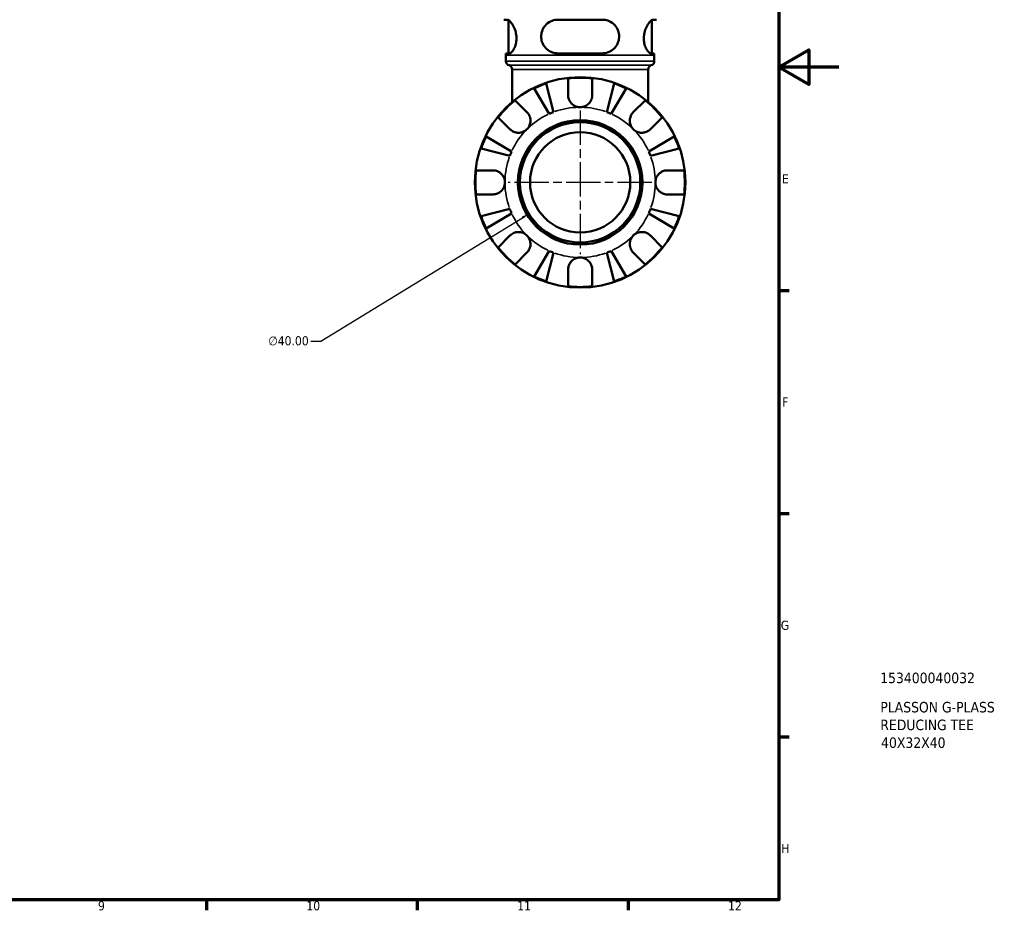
# Model space of a CAD drawing. Header units: millimetres. Extents: x 0 to 896, y 0 to 594.
# Tile 6 of 12: x 569 to 896, y 17 to 313. Entities that reach past the tile are written whole.
import ezdxf

# ---------------------------------------------------------------- set-up
doc = ezdxf.new("R2010")
doc.units = ezdxf.units.MM
doc.linetypes.add('CHAIN', pattern=[0.7087, 0.4724, -0.0591, 0.1181, -0.0591])
for name, color, linetype, lineweight in [('Border (ANSI)', 7, 'Continuous', 70), ('Center Mark (ANSI)', 7, 'Continuous', 25), ('Dimension (ANSI)', 7, 'Continuous', 25), ('Title (ISO)', 7, 'Continuous', 50), ('Visible (ANSI)', 7, 'Continuous', 50), ('Visible Narrow (ANSI)', 7, 'Continuous', 35)]:
    doc.layers.add(name, color=color, linetype=linetype, lineweight=lineweight)
doc.styles.add('Note Text (ANSI)', font='tahoma.ttf')
doc.styles.add('Note Text (ISO)', font='tahoma.ttf')
doc.dimstyles.new('Default - mm (ANSI)', dxfattribs={"dimtxt": 3.048, "dimasz": 2.5, "dimexe": 3.175, "dimexo": 1.6002, "dimgap": 0.8, "dimtad": 0, "dimtoh": 1, "dimrnd": 1e-08, "dimzin": 4, "dimdsep": 46, "dimtxsty": 'Note Text (ANSI)', "dimcen": 0.09, "dimdle": 10, "dimclrd": 256, "dimclre": 256, "dimclrt": 256, "dimadec": 1, "dimazin": 1, "dimtfac": 1, "dimtofl": 0, "dimtmove": 0, "dimatfit": 3, "dimfxl": 1, "dimtolj": 1, "dimtzin": 4, "dimlwd": -1, "dimlwe": -1, "dimarcsym": 0})

# ---------------------------------------------------------------- blocks, each defined once
blk = doc.blocks.new('Borders Default Border')
at = {"layer": 'Border (ANSI)'}
for p, q in [((821, 222.75), (824.45, 222.75)), ((821, 148.5), (824.45, 148.5)), ((821, 74.25), (824.45, 74.25)), ((630.75, 20), (630.75, 16.55)), ((700.83, 20), (700.83, 16.55)), ((770.92, 20), (770.92, 16.55))]:
    blk.add_line(p, q, dxfattribs=at)
at = {"layer": 'Border (ANSI)', "flags": 128}
for points in [[(20, 20), (20, 574), (821, 574), (821, 20), (20, 20)], [(841, 297), (821, 297), (831, 302.77), (831, 291.23), (821, 297)]]:
    blk.add_lwpolyline(points, dxfattribs=at)
at = {"layer": 'Border (ANSI)', "attachment_point": 7, "style": 'Note Text (ANSI)'}
for s, insert, char_height in [('E', (822.05, 258.35), 3.05), ('F', (822.14, 184.1), 3.05), ('G', (821.66, 109.79), 3.05), ('H', (821.81, 35.6), 3.05), ('9', (594.7, 16.49), 3.05), ('10', (663.96, 16.49), 3.048), ('11', (734.04, 16.55), 3.048), ('12', (804.13, 16.55), 3.048)]:
    blk.add_mtext(s, dxfattribs=dict(at, insert=insert, char_height=char_height))
blk = doc.blocks.new('Title Blocks ISO')
at = {"layer": 'Title (ISO)', "style": 'Note Text (ISO)'}
for tag, p in [('PART_NUMBER_001', (33.69, 72.11)), ('DESCRIPTION_001', (33.74, 62.38)), ('DESCRIPTION_002', (33.74, 56.48)), ('DESCRIPTION_003', (34, 50.57))]:
    blk.add_attdef(tag, p, '', height=3.5, dxfattribs=at)
blk = doc.blocks.new('*D8')
at = {"layer": 'Defpoints', "color": 0, "transparency": 16777216}
for p in [(772.03, 269.12), (737.91, 248.24)]:
    blk.add_point(p, dxfattribs=at)
at = {"layer": 'Dimension (ANSI)', "transparency": 16777216}
for p, q in [((754.88, 258.68), (755.06, 258.68)), ((754.97, 258.59), (754.97, 258.77)), ((668.72, 205.88), (735.78, 246.93)), ((665.5, 205.88), (668.72, 205.88))]:
    blk.add_line(p, q, dxfattribs=at)
blk.add_solid([(735.56, 247.29), (736, 246.57), (737.91, 248.24)], dxfattribs=at)
at = {"layer": 'Dimension (ANSI)', "transparency": 16777216, "insert": (651.31, 207.52), "char_height": 3.048, "attachment_point": 1, "style": 'Note Text (ANSI)'}
blk.add_mtext('\\A1;∅40.00', dxfattribs=at)

msp = doc.modelspace()

# ---------------------------------------------------------------- linework, layer by layer
at = {"layer": 'Center Mark (ANSI)', "linetype": 'CHAIN', "ltscale": 24.192183}
for p, q in [((754.97, 282.552), (754.97, 234.802)), ((778.845, 258.677), (731.095, 258.677))]:
    msp.add_line(p, q, dxfattribs=at)
at = {"layer": 'Visible (ANSI)'}
for p, q in [((730.715, 312.797), (729.623, 312.797)), ((731.12, 301.597), (731.12, 312.672)), ((762.33, 312.797), (747.61, 312.797)), ((778.82, 301.597), (778.82, 312.672)), ((780.316, 312.797), (779.224, 312.797)), ((730.318, 301.597), (731.442, 301.597)), ((747.61, 301.597), (762.33, 301.597)), ((778.497, 301.597), (779.621, 301.597)), ((730.32, 298.969), (730.32, 301.037)), ((779.62, 298.969), (779.62, 301.037)), ((732.35, 285.386), (732.35, 296.277)), ((777.59, 285.386), (777.59, 296.277)), ((743.683, 291.594), (746.146, 282.069)), ((750.97, 287.677), (750.97, 293.245)), ((758.97, 293.245), (758.97, 287.677)), ((763.793, 282.069), (766.256, 291.594)), ((744.668, 281.456), (739.675, 289.934)), ((770.264, 289.934), (765.271, 281.456)), ((733.355, 285.949), (737.292, 282.012)), ((772.647, 282.012), (776.584, 285.949)), ((731.635, 276.355), (727.698, 280.292)), ((782.241, 280.292), (778.304, 276.355)), ((723.713, 273.972), (732.191, 268.979)), ((777.749, 268.979), (786.226, 273.972)), ((731.578, 267.5), (722.053, 269.964)), ((787.886, 269.964), (778.361, 267.5)), ((720.402, 262.677), (725.97, 262.677)), ((783.97, 262.677), (789.537, 262.677)), ((725.97, 254.677), (720.402, 254.677)), ((789.537, 254.677), (783.97, 254.677)), ((722.053, 247.391), (731.578, 249.854)), ((778.361, 249.854), (787.886, 247.391)), ((732.191, 248.376), (723.713, 243.382)), ((786.226, 243.382), (777.749, 248.376)), ((727.698, 237.063), (731.635, 241)), ((778.304, 241), (782.241, 237.063)), ((739.675, 227.421), (744.668, 235.898)), ((765.271, 235.898), (770.264, 227.421)), ((737.292, 235.343), (733.355, 231.406)), ((746.146, 235.286), (743.683, 225.761)), ((766.256, 225.761), (763.793, 235.286)), ((776.584, 231.406), (772.647, 235.343)), ((750.97, 224.11), (750.97, 229.677)), ((758.97, 229.677), (758.97, 224.11))]:
    msp.add_line(p, q, dxfattribs=at)
for radius in [35, 20.7, 20, 16.667]:
    msp.add_circle((754.97, 258.677), radius, dxfattribs=at)
for centre, radius, start, end in [((630.676, 301.037), 99.643, 0, 0.32201), ((879.263, 301.037), 99.643, 179.67799, 180), ((731.72, 298.969), 1.4, 180, 254.03799), ((778.22, 298.969), 1.4, 285.96201, 0), ((730.95, 296.277), 1.4, 0, 74.03799), ((778.99, 296.277), 1.4, 105.96201, 180), ((754.97, 258.677), 34.798, 108.92587, 116.07413), ((754.97, 258.677), 34.798, 83.3993, 96.6007), ((754.97, 258.677), 34.798, 63.92587, 71.07413), ((754.97, 258.677), 34.798, 128.3993, 141.6007), ((754.97, 258.677), 34.798, 38.3993, 51.6007), ((754.97, 258.677), 25, 110.66622, 114.33378), ((754.97, 258.677), 25, 65.66622, 69.33378), ((754.97, 258.677), 34.798, 153.92587, 161.07413), ((754.97, 258.677), 34.798, 18.92587, 26.07413), ((754.97, 258.677), 25, 155.66622, 159.33378), ((754.97, 258.677), 25, 20.66622, 24.33378), ((754.97, 258.677), 34.798, 173.3993, 186.6007), ((754.97, 258.677), 34.798, 353.3993, 6.6007), ((754.97, 258.677), 25, 200.66622, 204.33378), ((754.97, 258.677), 25, 335.66622, 339.33378), ((754.97, 258.677), 34.798, 198.92587, 206.07413), ((754.97, 258.677), 34.798, 333.92587, 341.07413), ((754.97, 258.677), 34.798, 218.3993, 231.6007), ((754.97, 258.677), 25, 245.66622, 249.33378), ((754.97, 258.677), 25, 290.66622, 294.33378), ((754.97, 258.677), 34.798, 308.3993, 321.6007), ((754.97, 258.677), 34.798, 243.92587, 251.07413), ((754.97, 258.677), 34.798, 288.92587, 296.07413), ((754.97, 258.677), 34.798, 263.3993, 276.6007)]:
    msp.add_arc(centre, radius, start, end, dxfattribs=at)
for points, knots in [([(730.715, 312.797), (730.768, 312.797), (730.824, 312.789), (731.09, 312.716), (731.328, 312.56), (731.912, 312.006), (732.269, 311.548), (732.918, 310.435), (733.212, 309.789), (733.598, 308.507), (733.718, 307.912), (733.818, 306.731), (733.807, 306.169), (733.665, 305.001), (733.519, 304.423), (733.114, 303.316), (732.845, 302.818), (732.28, 302.04), (731.984, 301.773), (731.621, 301.618), (731.529, 301.597), (731.442, 301.597)], [-1.9950929, -1.9950929, -1.9950929, -1.9950929, -1.9400551, -1.9400551, -1.7462046, -1.7462046, -1.49308, -1.49308, -1.2531218, -1.2531218, -1.0676895, -1.0676895, -0.8965174, -0.8965174, -0.6987121, -0.6987121, -0.4677003, -0.4677003, -0.2242017, -0.2242017, -0.1363463, -0.1363463, -0.1363463, -0.1363463]), ([(747.61, 301.597), (747.454, 301.597), (747.3, 301.604), (746.503, 301.67), (745.881, 301.833), (744.644, 302.392), (744.044, 302.817), (743.077, 303.84), (742.696, 304.421), (742.211, 305.601), (742.075, 306.165), (741.981, 307.329), (742.025, 307.907), (742.31, 309.133), (742.583, 309.752), (743.393, 310.97), (743.974, 311.53), (745.264, 312.334), (745.958, 312.6), (746.997, 312.772), (747.302, 312.797), (747.61, 312.797)], [-1.976257, -1.976257, -1.976257, -1.976257, -1.9273768, -1.9273768, -1.7237828, -1.7237828, -1.4912148, -1.4912148, -1.2766159, -1.2766159, -1.1011891, -1.1011891, -0.9251801, -0.9251801, -0.7134272, -0.7134272, -0.4533755, -0.4533755, -0.2149655, -0.2149655, -0.1180088, -0.1180088, -0.1180088, -0.1180088]), ([(762.33, 312.797), (762.505, 312.797), (762.679, 312.789), (763.462, 312.716), (764.048, 312.56), (765.303, 312.006), (765.939, 311.548), (766.957, 310.435), (767.353, 309.789), (767.806, 308.507), (767.918, 307.912), (767.939, 306.731), (767.863, 306.169), (767.522, 305.001), (767.234, 304.423), (766.433, 303.316), (765.893, 302.818), (764.64, 302.04), (763.917, 301.773), (762.885, 301.618), (762.608, 301.597), (762.33, 301.597)], [-1.9950929, -1.9950929, -1.9950929, -1.9950929, -1.9400551, -1.9400551, -1.7462046, -1.7462046, -1.49308, -1.49308, -1.2531218, -1.2531218, -1.0676895, -1.0676895, -0.8965174, -0.8965174, -0.6987121, -0.6987121, -0.4677003, -0.4677003, -0.2242017, -0.2242017, -0.1363463, -0.1363463, -0.1363463, -0.1363463]), ([(778.497, 301.597), (778.448, 301.597), (778.398, 301.604), (778.132, 301.67), (777.894, 301.833), (777.374, 302.392), (777.09, 302.817), (776.611, 303.84), (776.412, 304.421), (776.183, 305.601), (776.131, 306.165), (776.151, 307.329), (776.224, 307.907), (776.502, 309.133), (776.725, 309.752), (777.297, 310.97), (777.66, 311.53), (778.335, 312.334), (778.648, 312.6), (779.028, 312.772), (779.13, 312.797), (779.224, 312.797)], [-1.976257, -1.976257, -1.976257, -1.976257, -1.9273768, -1.9273768, -1.7237828, -1.7237828, -1.4912148, -1.4912148, -1.2766159, -1.2766159, -1.1011891, -1.1011891, -0.9251801, -0.9251801, -0.7134272, -0.7134272, -0.4533755, -0.4533755, -0.2149655, -0.2149655, -0.1180088, -0.1180088, -0.1180088, -0.1180088]), ([(754.97, 283.677), (754.594, 283.677), (754.22, 283.73), (753.45, 283.953), (753.063, 284.136), (752.374, 284.607), (752.075, 284.887), (751.606, 285.484), (751.428, 285.786), (751.206, 286.304), (751.138, 286.508), (751.041, 286.902), (751.008, 287.09), (750.976, 287.411), (750.97, 287.545), (750.97, 287.677)], [0, 0, 0, 0, 0.11274969, 0.11274969, 0.24046199, 0.24046199, 0.3630761, 0.3630761, 0.46982648, 0.46982648, 0.53680834, 0.53680834, 0.59738122, 0.59738122, 0.64072731, 0.64072731, 0.64072731, 0.64072731]), ([(758.97, 287.677), (758.97, 287.479), (758.955, 287.278), (758.896, 286.889), (758.854, 286.702), (758.727, 286.286), (758.636, 286.06), (758.324, 285.456), (758.061, 285.101), (757.385, 284.451), (756.968, 284.177), (756.022, 283.782), (755.499, 283.677), (754.97, 283.677)], [-0.64798358, -0.64798358, -0.64798358, -0.64798358, -0.58129223, -0.58129223, -0.51957432, -0.51957432, -0.44316993, -0.44316993, -0.3085364, -0.3085364, -0.15881239, -0.15881239, 0, 0, 0, 0]), ([(737.292, 282.012), (737.38, 281.924), (737.464, 281.831), (737.708, 281.537), (737.854, 281.323), (738.111, 280.848), (738.219, 280.589), (738.413, 279.933), (738.469, 279.532), (738.456, 278.624), (738.354, 278.128), (737.962, 277.173), (737.666, 276.729), (737.292, 276.355)], [-0.64434498, -0.64434498, -0.64434498, -0.64434498, -0.60308586, -0.60308586, -0.52007987, -0.52007987, -0.43273909, -0.43273909, -0.31000661, -0.31000661, -0.15868997, -0.15868997, 0, 0, 0, 0]), ([(772.647, 276.355), (772.438, 276.564), (772.252, 276.796), (771.925, 277.314), (771.788, 277.601), (771.548, 278.312), (771.477, 278.742), (771.475, 279.584), (771.537, 279.987), (771.739, 280.639), (771.849, 280.893), (772.111, 281.363), (772.26, 281.576), (772.497, 281.855), (772.571, 281.935), (772.647, 282.012)], [0, 0, 0, 0, 0.08884908, 0.08884908, 0.18379648, 0.18379648, 0.31419699, 0.31419699, 0.43784665, 0.43784665, 0.52411276, 0.52411276, 0.60765264, 0.60765264, 0.6434969, 0.6434969, 0.6434969, 0.6434969]), ([(737.292, 276.355), (737.082, 276.146), (736.85, 275.96), (736.333, 275.633), (736.046, 275.496), (735.335, 275.256), (734.905, 275.184), (734.063, 275.183), (733.66, 275.244), (733.008, 275.447), (732.754, 275.557), (732.284, 275.819), (732.071, 275.968), (731.792, 276.205), (731.711, 276.279), (731.635, 276.355)], [0, 0, 0, 0, 0.08884908, 0.08884908, 0.18379648, 0.18379648, 0.31419699, 0.31419699, 0.43784665, 0.43784665, 0.52411276, 0.52411276, 0.60765264, 0.60765264, 0.6434969, 0.6434969, 0.6434969, 0.6434969]), ([(778.304, 276.355), (778.216, 276.267), (778.123, 276.182), (777.829, 275.939), (777.615, 275.793), (777.14, 275.536), (776.881, 275.428), (776.225, 275.234), (775.824, 275.178), (774.917, 275.191), (774.42, 275.293), (773.466, 275.685), (773.021, 275.981), (772.647, 276.355)], [-0.64434498, -0.64434498, -0.64434498, -0.64434498, -0.60308586, -0.60308586, -0.52007987, -0.52007987, -0.43273909, -0.43273909, -0.31000661, -0.31000661, -0.15868997, -0.15868997, 0, 0, 0, 0]), ([(725.97, 262.677), (726.116, 262.677), (726.264, 262.669), (726.649, 262.626), (726.886, 262.579), (727.378, 262.431), (727.629, 262.327), (728.227, 262.004), (728.555, 261.757), (729.19, 261.102), (729.468, 260.68), (729.865, 259.729), (729.97, 259.206), (729.97, 258.677)], [-0.64008532, -0.64008532, -0.64008532, -0.64008532, -0.59222185, -0.59222185, -0.51595037, -0.51595037, -0.43235608, -0.43235608, -0.30863031, -0.30863031, -0.15844955, -0.15844955, 0, 0, 0, 0]), ([(779.97, 258.677), (779.97, 259.015), (780.012, 259.351), (780.189, 260.037), (780.331, 260.38), (780.779, 261.145), (781.123, 261.534), (781.799, 262.055), (782.092, 262.225), (782.631, 262.455), (782.868, 262.531), (783.355, 262.638), (783.602, 262.668), (783.888, 262.677), (783.929, 262.677), (783.97, 262.677)], [-2.77804136, -2.77804136, -2.77804136, -2.77804136, -2.67672151, -2.67672151, -2.56558131, -2.56558131, -2.40960112, -2.40960112, -2.30519389, -2.30519389, -2.22617552, -2.22617552, -2.14450488, -2.14450488, -2.1308178, -2.1308178, -2.1308178, -2.1308178]), ([(729.97, 258.677), (729.97, 258.34), (729.927, 258.003), (729.75, 257.318), (729.608, 256.975), (729.16, 256.209), (728.816, 255.821), (728.14, 255.3), (727.847, 255.13), (727.308, 254.9), (727.071, 254.824), (726.584, 254.717), (726.337, 254.687), (726.051, 254.678), (726.01, 254.677), (725.97, 254.677)], [-2.77804136, -2.77804136, -2.77804136, -2.77804136, -2.67672151, -2.67672151, -2.56558131, -2.56558131, -2.40960112, -2.40960112, -2.30519389, -2.30519389, -2.22617552, -2.22617552, -2.14450488, -2.14450488, -2.1308178, -2.1308178, -2.1308178, -2.1308178]), ([(783.97, 254.677), (783.823, 254.677), (783.675, 254.685), (783.29, 254.728), (783.053, 254.776), (782.562, 254.924), (782.311, 255.027), (781.712, 255.35), (781.384, 255.598), (780.749, 256.253), (780.471, 256.675), (780.074, 257.626), (779.97, 258.149), (779.97, 258.677)], [-0.64008532, -0.64008532, -0.64008532, -0.64008532, -0.59222185, -0.59222185, -0.51595037, -0.51595037, -0.43235608, -0.43235608, -0.30863031, -0.30863031, -0.15844955, -0.15844955, 0, 0, 0, 0]), ([(731.635, 241), (731.723, 241.088), (731.816, 241.172), (732.11, 241.416), (732.324, 241.561), (732.799, 241.819), (733.058, 241.927), (733.714, 242.121), (734.115, 242.177), (735.022, 242.164), (735.519, 242.062), (736.474, 241.67), (736.918, 241.374), (737.292, 241)], [-0.64434498, -0.64434498, -0.64434498, -0.64434498, -0.60308586, -0.60308586, -0.52007987, -0.52007987, -0.43273909, -0.43273909, -0.31000661, -0.31000661, -0.15868997, -0.15868997, 0, 0, 0, 0]), ([(737.292, 241), (737.501, 240.79), (737.687, 240.558), (738.014, 240.04), (738.151, 239.754), (738.391, 239.043), (738.462, 238.613), (738.464, 237.771), (738.402, 237.368), (738.2, 236.716), (738.09, 236.462), (737.828, 235.992), (737.679, 235.778), (737.442, 235.499), (737.368, 235.419), (737.292, 235.343)], [0, 0, 0, 0, 0.08884908, 0.08884908, 0.18379648, 0.18379648, 0.31419699, 0.31419699, 0.43784665, 0.43784665, 0.52411276, 0.52411276, 0.60765264, 0.60765264, 0.6434969, 0.6434969, 0.6434969, 0.6434969]), ([(772.647, 235.343), (772.559, 235.431), (772.475, 235.524), (772.231, 235.818), (772.085, 236.032), (771.828, 236.507), (771.72, 236.766), (771.526, 237.421), (771.47, 237.822), (771.483, 238.73), (771.585, 239.227), (771.977, 240.181), (772.273, 240.626), (772.647, 241)], [-0.64434498, -0.64434498, -0.64434498, -0.64434498, -0.60308586, -0.60308586, -0.52007987, -0.52007987, -0.43273909, -0.43273909, -0.31000661, -0.31000661, -0.15868997, -0.15868997, 0, 0, 0, 0]), ([(772.647, 241), (772.857, 241.209), (773.089, 241.395), (773.606, 241.722), (773.893, 241.858), (774.604, 242.099), (775.034, 242.17), (775.876, 242.172), (776.279, 242.11), (776.931, 241.908), (777.185, 241.798), (777.655, 241.536), (777.868, 241.387), (778.148, 241.15), (778.228, 241.076), (778.304, 241)], [0, 0, 0, 0, 0.08884908, 0.08884908, 0.18379648, 0.18379648, 0.31419699, 0.31419699, 0.43784665, 0.43784665, 0.52411276, 0.52411276, 0.60765264, 0.60765264, 0.6434969, 0.6434969, 0.6434969, 0.6434969]), ([(750.97, 229.677), (750.97, 229.824), (750.978, 229.972), (751.021, 230.357), (751.068, 230.594), (751.216, 231.085), (751.32, 231.336), (751.643, 231.935), (751.89, 232.263), (752.545, 232.898), (752.967, 233.176), (753.918, 233.573), (754.441, 233.677), (754.97, 233.677)], [-0.64008532, -0.64008532, -0.64008532, -0.64008532, -0.59222185, -0.59222185, -0.51595037, -0.51595037, -0.43235608, -0.43235608, -0.30863031, -0.30863031, -0.15844955, -0.15844955, 0, 0, 0, 0]), ([(754.97, 233.677), (755.307, 233.677), (755.644, 233.635), (756.329, 233.457), (756.672, 233.316), (757.437, 232.868), (757.826, 232.524), (758.347, 231.848), (758.517, 231.555), (758.747, 231.016), (758.823, 230.779), (758.93, 230.292), (758.96, 230.044), (758.969, 229.759), (758.97, 229.718), (758.97, 229.677)], [-2.77804136, -2.77804136, -2.77804136, -2.77804136, -2.67672151, -2.67672151, -2.56558131, -2.56558131, -2.40960112, -2.40960112, -2.30519389, -2.30519389, -2.22617552, -2.22617552, -2.14450488, -2.14450488, -2.1308178, -2.1308178, -2.1308178, -2.1308178])]:
    msp.add_open_spline(points, degree=3, knots=knots, dxfattribs=at)
at = {"layer": 'Visible Narrow (ANSI)'}
for p, q in [((779.316, 301.037), (730.623, 301.037)), ((730.623, 298.969), (779.316, 298.969)), ((778.314, 297.623), (731.626, 297.623)), ((777.311, 296.277), (732.628, 296.277))]:
    msp.add_line(p, q, dxfattribs=at)
for start, end in [(91.03331, 109.63291), (70.36709, 88.96669), (115.36709, 133.96669), (46.03331, 64.63291), (136.03331, 154.63291), (25.36709, 43.96669), (160.36709, 178.96669), (1.03331, 19.63291), (181.03331, 199.63291), (340.36709, 358.96669), (205.36709, 223.96669), (316.03331, 334.63291), (226.03331, 244.63291), (295.36709, 313.96669), (250.36709, 268.96669), (271.03331, 289.63291)]:
    msp.add_arc((754.97, 258.677), 25, start, end, dxfattribs=at)

# ---------------------------------------------------------------- block references
msp.add_blockref('Borders Default Border', (0, 0))
msp.add_blockref('Title Blocks ISO', (821, 20)).add_auto_attribs({'PART_NUMBER_001': '153400040032', 'DESCRIPTION_001': 'PLASSON G-PLASS', 'DESCRIPTION_002': 'REDUCING TEE', 'DESCRIPTION_003': '40X32X40'})

# ---------------------------------------------------------------- dimensions: what is measured, and where the dimension line sits
at = {"layer": 'Dimension (ANSI)'}
dim = msp.add_diameter_dim_2p(p1=(772.027, 269.12), p2=(737.912, 248.235), dimstyle='Default - mm (ANSI)', override={"dimgap": 0.8, "dimtih": 1, "dimdec": 2, "dimlfac": 1, "dimtol": 0, "dimlim": 0, "dimtp": 0, "dimtm": 0, "dimtdec": 2}, dxfattribs=at)
dim.commit()
dim.dimension.update_dxf_attribs({"geometry": '*D8', "text_midpoint": (658.005, 205.878), "dimtype": 163})

doc.saveas('drawing.dxf')
